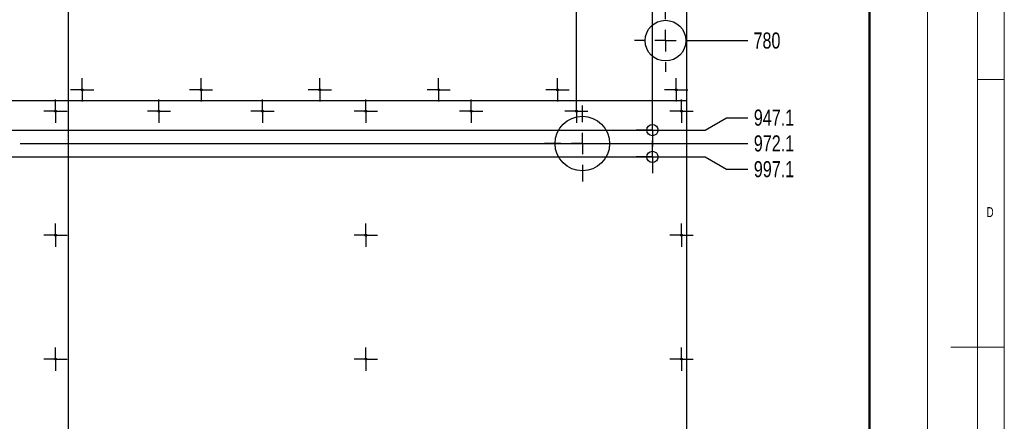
# Model space of a CAD drawing. Header units: millimetres. Extents: x 5 to 589, y 5 to 415.
# Tile 8 of 9: x 405 to 589, y 196 to 271. Entities that reach past the tile are written whole.
import ezdxf

# ---------------------------------------------------------------- set-up
doc = ezdxf.new("R2010")
doc.units = ezdxf.units.MM
doc.header["$PDSIZE"] = -1
doc.linetypes.add('CENTERX2', pattern=[20.32, 12.7, -2.54, 2.54, -2.54])
for name, color, linetype in [('COTES', 1, 'Continuous'), ('GRAVURES', 9, 'Continuous'), ('NOTES', 6, 'Continuous'), ('TRAIT-MIXTES', 3, 'CENTERX2')]:
    doc.layers.add(name, color=color, linetype=linetype)
doc.layers.add('TRAIT-FORT', color=4, linetype='Continuous', lineweight=25)
doc.styles.add('SLDTEXTSTYLE0', font='TXT', dxfattribs={"width": 0.75})
doc.dimstyles.new('SLDDIMSTYLE2', dxfattribs={"dimtxt": 3, "dimasz": 2, "dimexe": 0, "dimexo": 0.0625, "dimgap": 0.75, "dimtad": 0, "dimtih": 1, "dimtoh": 1, "dimdec": 0, "dimlfac": 10, "dimrnd": 1e-09, "dimzin": 12, "dimdsep": 46, "dimtxsty": 'SLDTEXTSTYLE0', "dimsah": 1, "dimcen": 0.09, "dimadec": 0, "dimazin": 3, "dimtfac": 1, "dimtdec": 0, "dimtofl": 0, "dimtmove": 0, "dimatfit": 3, "dimfxl": 1, "dimfrac": 2, "dimtolj": 1, "dimtzin": 12, "dimarcsym": 0})
doc.dimstyles.new('SLDDIMSTYLE3', dxfattribs={"dimtxt": 3, "dimasz": 2, "dimexe": 0, "dimexo": 0.0625, "dimgap": 0.75, "dimtad": 0, "dimtih": 1, "dimtoh": 1, "dimdec": 1, "dimlfac": 10, "dimrnd": 1e-09, "dimzin": 12, "dimdsep": 46, "dimtxsty": 'SLDTEXTSTYLE0', "dimsah": 1, "dimcen": 0.09, "dimadec": 0, "dimazin": 3, "dimtfac": 1, "dimtdec": 1, "dimtofl": 0, "dimtmove": 0, "dimatfit": 3, "dimfxl": 1, "dimfrac": 2, "dimtolj": 1, "dimtzin": 12, "dimarcsym": 0})

# ---------------------------------------------------------------- blocks, each defined once
blk = doc.blocks.new('_D_82')
at = {"layer": 'COTES', "color": 0, "lineweight": -2, "transparency": 16777216}
blk.add_line((531.55, 267.26), (541.09, 267.26), dxfattribs=at)
at = {"layer": 'Defpoints', "color": 0, "transparency": 16777216}
for p in [(531.34, 345.26), (531.49, 267.26), (541.09, 267.26)]:
    blk.add_point(p, dxfattribs=at)
at = {"layer": 'COTES', "color": 0, "transparency": 16777216, "insert": (544.65, 267.26), "char_height": 3, "attachment_point": 5, "style": 'SLDTEXTSTYLE0'}
blk.add_mtext('\\A1;780', dxfattribs=at)
blk = doc.blocks.new('_D_83')
at = {"layer": 'COTES', "color": 0, "lineweight": -2, "transparency": 16777216}
for p, q in [((533.09, 250.55), (537.09, 252.86)), ((537.09, 252.86), (541.09, 252.86)), ((387.92, 250.55), (533.09, 250.55))]:
    blk.add_line(p, q, dxfattribs=at)
at = {"layer": 'Defpoints', "color": 0, "transparency": 16777216}
for p in [(531.34, 345.26), (541.09, 252.86), (387.86, 250.55)]:
    blk.add_point(p, dxfattribs=at)
at = {"layer": 'COTES', "color": 0, "transparency": 16777216, "insert": (545.96, 252.86), "char_height": 3, "attachment_point": 5, "style": 'SLDTEXTSTYLE0'}
blk.add_mtext('\\A1;947.1', dxfattribs=at)
blk = doc.blocks.new('_D_84')
at = {"layer": 'COTES', "color": 0, "lineweight": -2, "transparency": 16777216}
for p, q in [((405.07, 248.05), (533.09, 248.05)), ((533.09, 248.05), (537.09, 248.05)), ((537.09, 248.05), (541.09, 248.05))]:
    blk.add_line(p, q, dxfattribs=at)
at = {"layer": 'Defpoints', "color": 0, "transparency": 16777216}
for p in [(531.34, 345.26), (405.01, 248.05), (541.09, 248.05)]:
    blk.add_point(p, dxfattribs=at)
at = {"layer": 'COTES', "color": 0, "transparency": 16777216, "insert": (545.96, 248.05), "char_height": 3, "attachment_point": 5, "style": 'SLDTEXTSTYLE0'}
blk.add_mtext('\\A1;972.1', dxfattribs=at)
blk = doc.blocks.new('_D_85')
at = {"layer": 'COTES', "color": 0, "lineweight": -2, "transparency": 16777216}
for p, q in [((387.92, 245.55), (533.09, 245.55)), ((533.09, 245.55), (537.09, 243.24)), ((537.09, 243.24), (541.09, 243.24))]:
    blk.add_line(p, q, dxfattribs=at)
at = {"layer": 'Defpoints', "color": 0, "transparency": 16777216}
for p in [(531.34, 345.26), (387.86, 245.55), (541.09, 243.24)]:
    blk.add_point(p, dxfattribs=at)
at = {"layer": 'COTES', "color": 0, "transparency": 16777216, "insert": (545.96, 243.24), "char_height": 3, "attachment_point": 5, "style": 'SLDTEXTSTYLE0'}
blk.add_mtext('\\A1;997.1', dxfattribs=at)
blk = doc.blocks.new('_D_86')
at = {"layer": 'COTES', "color": 0, "lineweight": -2, "transparency": 16777216}
for p, q in [((533.09, 143.14), (537.09, 145.45)), ((537.09, 145.45), (541.09, 145.45)), ((387.92, 143.14), (533.09, 143.14))]:
    blk.add_line(p, q, dxfattribs=at)
at = {"layer": 'Defpoints', "color": 0, "transparency": 16777216}
for p in [(531.34, 345.26), (541.09, 145.45), (387.86, 143.14)]:
    blk.add_point(p, dxfattribs=at)
at = {"layer": 'COTES', "color": 0, "transparency": 16777216, "insert": (546.9, 145.45), "char_height": 3, "attachment_point": 5, "style": 'SLDTEXTSTYLE0'}
blk.add_mtext('\\A1;2021.2', dxfattribs=at)
blk = doc.blocks.new('_D_87')
at = {"layer": 'COTES', "color": 0, "lineweight": -2, "transparency": 16777216}
for p, q in [((405.07, 140.64), (533.09, 140.64)), ((533.09, 140.64), (537.09, 140.64)), ((537.09, 140.64), (541.09, 140.64))]:
    blk.add_line(p, q, dxfattribs=at)
at = {"layer": 'Defpoints', "color": 0, "transparency": 16777216}
for p in [(531.34, 345.26), (405.01, 140.64), (541.09, 140.64)]:
    blk.add_point(p, dxfattribs=at)
at = {"layer": 'COTES', "color": 0, "transparency": 16777216, "insert": (547.28, 140.64), "char_height": 3, "attachment_point": 5, "style": 'SLDTEXTSTYLE0'}
blk.add_mtext('\\A1;2046.2', dxfattribs=at)
blk = doc.blocks.new('_D_88')
at = {"layer": 'COTES', "color": 0, "lineweight": -2, "transparency": 16777216}
for p, q in [((387.92, 138.14), (533.09, 138.14)), ((533.09, 138.14), (537.09, 135.83)), ((537.09, 135.83), (541.09, 135.83))]:
    blk.add_line(p, q, dxfattribs=at)
at = {"layer": 'Defpoints', "color": 0, "transparency": 16777216}
for p in [(531.34, 345.26), (387.86, 138.14), (541.09, 135.83)]:
    blk.add_point(p, dxfattribs=at)
at = {"layer": 'COTES', "color": 0, "transparency": 16777216, "insert": (546.9, 135.83), "char_height": 3, "attachment_point": 5, "style": 'SLDTEXTSTYLE0'}
blk.add_mtext('\\A1;2071.2', dxfattribs=at)
blk = doc.blocks.new('_D_89')
at = {"layer": 'COTES', "color": 0, "lineweight": -2, "transparency": 16777216}
blk.add_line((428.22, 124.27), (541.09, 124.27), dxfattribs=at)
at = {"layer": 'Defpoints', "color": 0, "transparency": 16777216}
for p in [(531.34, 345.26), (428.16, 124.27), (541.09, 124.27)]:
    blk.add_point(p, dxfattribs=at)
at = {"layer": 'COTES', "color": 0, "transparency": 16777216, "insert": (547.28, 124.27), "char_height": 3, "attachment_point": 5, "style": 'SLDTEXTSTYLE0'}
blk.add_mtext('\\A1;2209.9', dxfattribs=at)
blk = doc.blocks.new('_D_90')
at = {"layer": 'COTES', "color": 0, "lineweight": -2, "transparency": 16777216}
blk.add_line((529.76, 91.08), (541.09, 91.08), dxfattribs=at)
at = {"layer": 'Defpoints', "color": 0, "transparency": 16777216}
for p in [(531.34, 345.26), (529.7, 91.08), (541.09, 91.08)]:
    blk.add_point(p, dxfattribs=at)
at = {"layer": 'COTES', "color": 0, "transparency": 16777216, "insert": (547.09, 91.08), "char_height": 3, "attachment_point": 5, "style": 'SLDTEXTSTYLE0'}
blk.add_mtext('\\A1;2541.7', dxfattribs=at)
blk = doc.blocks.new('_D_95')
at = {"layer": 'COTES', "color": 0, "lineweight": -2, "transparency": 16777216}
for p, q in [((522.06, 371.08), (522.06, 375.08)), ((523.25, 367.08), (522.06, 371.08)), ((523.25, 253.66), (523.25, 367.08))]:
    blk.add_line(p, q, dxfattribs=at)
at = {"layer": 'Defpoints', "color": 0, "transparency": 16777216}
for p in [(522.06, 375.08), (531.34, 345.26), (523.25, 253.6)]:
    blk.add_point(p, dxfattribs=at)
at = {"layer": 'COTES', "color": 0, "transparency": 16777216, "insert": (522.06, 379.02), "char_height": 3, "attachment_point": 5, "rotation": 90, "style": 'SLDTEXTSTYLE0'}
blk.add_mtext('\\A1;80.9', dxfattribs=at)
blk = doc.blocks.new('_D_97')
at = {"layer": 'COTES', "color": 0, "lineweight": -2, "transparency": 16777216}
for p, q in [((507.29, 371.08), (507.29, 375.08)), ((509.03, 367.08), (507.29, 371.08)), ((509.03, 256.32), (509.03, 367.08))]:
    blk.add_line(p, q, dxfattribs=at)
at = {"layer": 'Defpoints', "color": 0, "transparency": 16777216}
for p in [(507.29, 375.08), (531.34, 345.26), (509.03, 256.25)]:
    blk.add_point(p, dxfattribs=at)
at = {"layer": 'COTES', "color": 0, "transparency": 16777216, "insert": (507.29, 379.96), "char_height": 3, "attachment_point": 5, "rotation": 90, "style": 'SLDTEXTSTYLE0'}
blk.add_mtext('\\A1;223.1', dxfattribs=at)
blk = doc.blocks.new('_D_98')
at = {"layer": 'COTES', "color": 0, "lineweight": -2, "transparency": 16777216}
blk.add_line((414.16, 138.33), (414.16, 375.08), dxfattribs=at)
at = {"layer": 'Defpoints', "color": 0, "transparency": 16777216}
for p in [(414.16, 375.08), (531.34, 345.26), (414.16, 138.27)]:
    blk.add_point(p, dxfattribs=at)
at = {"layer": 'COTES', "color": 0, "transparency": 16777216, "insert": (414.16, 379.21), "char_height": 3, "attachment_point": 5, "rotation": 90, "style": 'SLDTEXTSTYLE0'}
blk.add_mtext('\\A1;1172', dxfattribs=at)
blk = doc.blocks.new('_D_99')
at = {"layer": 'COTES', "color": 0, "lineweight": -2, "transparency": 16777216}
blk.add_line((397.91, 255.21), (397.91, 375.08), dxfattribs=at)
at = {"layer": 'Defpoints', "color": 0, "transparency": 16777216}
for p in [(397.91, 375.08), (531.34, 345.26), (397.91, 255.15)]:
    blk.add_point(p, dxfattribs=at)
at = {"layer": 'COTES', "color": 0, "transparency": 16777216, "insert": (397.91, 381.08), "char_height": 3, "attachment_point": 5, "rotation": 90, "style": 'SLDTEXTSTYLE0'}
blk.add_mtext('\\A1;1334.3', dxfattribs=at)
blk = doc.blocks.new('_D_100')
at = {"layer": 'COTES', "color": 0, "lineweight": -2, "transparency": 16777216}
for p, q in [((392.87, 371.08), (392.87, 375.08)), ((384.81, 367.08), (392.87, 371.08)), ((384.81, 253.66), (384.81, 367.08))]:
    blk.add_line(p, q, dxfattribs=at)
at = {"layer": 'Defpoints', "color": 0, "transparency": 16777216}
for p in [(392.87, 375.08), (531.34, 345.26), (384.81, 253.6)]:
    blk.add_point(p, dxfattribs=at)
at = {"layer": 'COTES', "color": 0, "transparency": 16777216, "insert": (392.87, 381.08), "char_height": 3, "attachment_point": 5, "rotation": 90, "style": 'SLDTEXTSTYLE0'}
blk.add_mtext('\\A1;1465.3', dxfattribs=at)
blk = doc.blocks.new('SW_CENTERMARKSYMBOL_101')
at = {"layer": 'TRAIT-MIXTES', "color": 0}
for p, q in [((0, 2), (0, 2.17)), ((0, 0), (0, 2)), ((-2, 0), (-2.17, 0)), ((0, 0), (-2, 0)), ((0, 0), (0, -2)), ((0, 0), (2, 0)), ((2, 0), (2.17, 0)), ((0, -2), (0, -2.17))]:
    blk.add_line(p, q, dxfattribs=at)
blk = doc.blocks.new('SW_CENTERMARKSYMBOL_102')
at = {"layer": 'TRAIT-MIXTES', "color": 0}
for p, q in [((0, 2), (0, 2.17)), ((0, 0), (0, 2)), ((-2, 0), (-2.17, 0)), ((0, 0), (-2, 0)), ((0, 0), (0, -2)), ((0, 0), (2, 0)), ((2, 0), (2.17, 0)), ((0, -2), (0, -2.17))]:
    blk.add_line(p, q, dxfattribs=at)
blk = doc.blocks.new('SW_CENTERMARKSYMBOL_103')
at = {"layer": 'TRAIT-MIXTES', "color": 0}
for p, q in [((0, 2), (0, 2.17)), ((0, 0), (0, 2)), ((-2, 0), (-2.17, 0)), ((0, 0), (-2, 0)), ((0, 0), (0, -2)), ((0, 0), (2, 0)), ((2, 0), (2.17, 0)), ((0, -2), (0, -2.17))]:
    blk.add_line(p, q, dxfattribs=at)
blk = doc.blocks.new('SW_CENTERMARKSYMBOL_104')
at = {"layer": 'TRAIT-MIXTES', "color": 0}
for p, q in [((0, 2), (0, 2.17)), ((0, 0), (0, 2)), ((-2, 0), (-2.17, 0)), ((0, 0), (-2, 0)), ((0, 0), (0, -2)), ((0, 0), (2, 0)), ((2, 0), (2.17, 0)), ((0, -2), (0, -2.17))]:
    blk.add_line(p, q, dxfattribs=at)
blk = doc.blocks.new('SW_CENTERMARKSYMBOL_111')
at = {"layer": 'TRAIT-MIXTES', "color": 0}
for p, q in [((0, 2), (0, 2.17)), ((0, 0), (0, 2)), ((-2, 0), (-2.17, 0)), ((0, 0), (-2, 0)), ((0, 0), (0, -2)), ((0, 0), (2, 0)), ((2, 0), (2.17, 0)), ((0, -2), (0, -2.17))]:
    blk.add_line(p, q, dxfattribs=at)
blk = doc.blocks.new('SW_CENTERMARKSYMBOL_113')
at = {"layer": 'TRAIT-MIXTES', "color": 0}
for p, q in [((0, 2), (0, 2.17)), ((0, 0), (0, 2)), ((-2, 0), (-2.17, 0)), ((0, 0), (-2, 0)), ((0, 0), (0, -2)), ((0, 0), (2, 0)), ((2, 0), (2.17, 0)), ((0, -2), (0, -2.17))]:
    blk.add_line(p, q, dxfattribs=at)
blk = doc.blocks.new('SW_CENTERMARKSYMBOL_118')
at = {"layer": 'TRAIT-MIXTES', "color": 0}
for p, q in [((0, 2), (0, 2.17)), ((0, 0), (0, 2)), ((-2, 0), (-2.17, 0)), ((0, 0), (-2, 0)), ((0, 0), (0, -2)), ((0, 0), (2, 0)), ((2, 0), (2.17, 0)), ((0, -2), (0, -2.17))]:
    blk.add_line(p, q, dxfattribs=at)
blk = doc.blocks.new('SW_CENTERMARKSYMBOL_119')
at = {"layer": 'TRAIT-MIXTES', "color": 0}
for p, q in [((0, 2), (0, 2.17)), ((0, 0), (0, 2)), ((-2, 0), (-2.17, 0)), ((0, 0), (-2, 0)), ((0, 0), (0, -2)), ((0, 0), (2, 0)), ((2, 0), (2.17, 0)), ((0, -2), (0, -2.17))]:
    blk.add_line(p, q, dxfattribs=at)
blk = doc.blocks.new('SW_CENTERMARKSYMBOL_133')
at = {"layer": 'TRAIT-MIXTES', "color": 0}
for p, q in [((0, 2), (0, 2.17)), ((0, 0), (0, 2)), ((-2, 0), (-2.17, 0)), ((0, 0), (-2, 0)), ((0, 0), (0, -2)), ((0, 0), (2, 0)), ((2, 0), (2.17, 0)), ((0, -2), (0, -2.17))]:
    blk.add_line(p, q, dxfattribs=at)
blk = doc.blocks.new('SW_CENTERMARKSYMBOL_134')
at = {"layer": 'TRAIT-MIXTES', "color": 0}
for p, q in [((0, 2), (0, 2.17)), ((0, 0), (0, 2)), ((-2, 0), (-2.17, 0)), ((0, 0), (-2, 0)), ((0, 0), (0, -2)), ((0, 0), (2, 0)), ((2, 0), (2.17, 0)), ((0, -2), (0, -2.17))]:
    blk.add_line(p, q, dxfattribs=at)
blk = doc.blocks.new('SW_CENTERMARKSYMBOL_135')
at = {"layer": 'TRAIT-MIXTES', "color": 0}
for p, q in [((0, 2), (0, 2.17)), ((0, 0), (0, 2)), ((-2, 0), (-2.17, 0)), ((0, 0), (-2, 0)), ((0, 0), (0, -2)), ((0, 0), (2, 0)), ((2, 0), (2.17, 0)), ((0, -2), (0, -2.17))]:
    blk.add_line(p, q, dxfattribs=at)
blk = doc.blocks.new('SW_CENTERMARKSYMBOL_136')
at = {"layer": 'TRAIT-MIXTES', "color": 0}
for p, q in [((0, 2), (0, 2.17)), ((0, 0), (0, 2)), ((-2, 0), (-2.17, 0)), ((0, 0), (-2, 0)), ((0, 0), (0, -2)), ((0, 0), (2, 0)), ((2, 0), (2.17, 0)), ((0, -2), (0, -2.17))]:
    blk.add_line(p, q, dxfattribs=at)
blk = doc.blocks.new('SW_CENTERMARKSYMBOL_137')
at = {"layer": 'TRAIT-MIXTES', "color": 0}
for p, q in [((0, 2), (0, 2.17)), ((0, 0), (0, 2)), ((-2, 0), (-2.17, 0)), ((0, 0), (-2, 0)), ((0, 0), (0, -2)), ((0, 0), (2, 0)), ((2, 0), (2.17, 0)), ((0, -2), (0, -2.17))]:
    blk.add_line(p, q, dxfattribs=at)
blk = doc.blocks.new('SW_CENTERMARKSYMBOL_143')
at = {"layer": 'TRAIT-MIXTES', "color": 0}
for p, q in [((0, 2), (0, 3.05)), ((0, 0), (0, 2)), ((-2, 0), (-3.05, 0)), ((0, 0), (-2, 0)), ((0, 0), (0, -2)), ((0, 0), (2, 0)), ((2, 0), (3.05, 0)), ((0, -2), (0, -3.05))]:
    blk.add_line(p, q, dxfattribs=at)
blk = doc.blocks.new('SW_CENTERMARKSYMBOL_144')
at = {"layer": 'TRAIT-MIXTES', "color": 0}
for p, q in [((0, 2), (0, 3.05)), ((0, 0), (0, 2)), ((-2, 0), (-3.05, 0)), ((0, 0), (-2, 0)), ((0, 0), (0, -2)), ((0, 0), (2, 0)), ((2, 0), (3.05, 0)), ((0, -2), (0, -3.05))]:
    blk.add_line(p, q, dxfattribs=at)
blk = doc.blocks.new('SW_CENTERMARKSYMBOL_147')
at = {"layer": 'TRAIT-MIXTES', "color": 0}
for p, q in [((0, 2), (0, 2.17)), ((0, 0), (0, 2)), ((-2, 0), (-2.17, 0)), ((0, 0), (-2, 0)), ((0, 0), (0, -2)), ((0, 0), (2, 0)), ((2, 0), (2.17, 0)), ((0, -2), (0, -2.17))]:
    blk.add_line(p, q, dxfattribs=at)
blk = doc.blocks.new('SW_CENTERMARKSYMBOL_148')
at = {"layer": 'TRAIT-MIXTES', "color": 0}
for p, q in [((0, 2), (0, 2.17)), ((0, 0), (0, 2)), ((-2, 0), (-2.17, 0)), ((0, 0), (-2, 0)), ((0, 0), (0, -2)), ((0, 0), (2, 0)), ((2, 0), (2.17, 0)), ((0, -2), (0, -2.17))]:
    blk.add_line(p, q, dxfattribs=at)
blk = doc.blocks.new('SW_CENTERMARKSYMBOL_149')
at = {"layer": 'TRAIT-MIXTES', "color": 0}
for p, q in [((0, 2), (0, 2.17)), ((0, 0), (0, 2)), ((-2, 0), (-2.17, 0)), ((0, 0), (-2, 0)), ((0, 0), (0, -2)), ((0, 0), (2, 0)), ((2, 0), (2.17, 0)), ((0, -2), (0, -2.17))]:
    blk.add_line(p, q, dxfattribs=at)
blk = doc.blocks.new('SW_CENTERMARKSYMBOL_150')
at = {"layer": 'TRAIT-MIXTES', "color": 0}
for p, q in [((0, 2), (0, 2.17)), ((0, 0), (0, 2)), ((-2, 0), (-2.17, 0)), ((0, 0), (-2, 0)), ((0, 0), (0, -2)), ((0, 0), (2, 0)), ((2, 0), (2.17, 0)), ((0, -2), (0, -2.17))]:
    blk.add_line(p, q, dxfattribs=at)
blk = doc.blocks.new('SW_CENTERMARKSYMBOL_151')
at = {"layer": 'TRAIT-MIXTES', "color": 0}
for p, q in [((0, 2), (0, 2.17)), ((0, 0), (0, 2)), ((-2, 0), (-2.17, 0)), ((0, 0), (-2, 0)), ((0, 0), (0, -2)), ((0, 0), (2, 0)), ((2, 0), (2.17, 0)), ((0, -2), (0, -2.17))]:
    blk.add_line(p, q, dxfattribs=at)
blk = doc.blocks.new('SW_CENTERMARKSYMBOL_152')
at = {"layer": 'TRAIT-MIXTES', "color": 0}
for p, q in [((0, 2), (0, 2.17)), ((0, 0), (0, 2)), ((-2, 0), (-2.17, 0)), ((0, 0), (-2, 0)), ((0, 0), (0, -2)), ((0, 0), (2, 0)), ((2, 0), (2.17, 0)), ((0, -2), (0, -2.17))]:
    blk.add_line(p, q, dxfattribs=at)
blk = doc.blocks.new('SW_CENTERMARKSYMBOL_183')
at = {"layer": 'TRAIT-MIXTES', "color": 0}
for p, q in [((0, 4), (0, 7.1)), ((0, 0), (0, 2)), ((-4, 0), (-7.1, 0)), ((0, 0), (-2, 0)), ((0, 0), (0, -2)), ((0, 0), (2, 0)), ((4, 0), (7.1, 0)), ((0, -4), (0, -7.1))]:
    blk.add_line(p, q, dxfattribs=at)
blk = doc.blocks.new('SW_CENTERMARKSYMBOL_184')
at = {"layer": 'TRAIT-MIXTES', "color": 0}
for p, q in [((0, 4), (0, 5.8)), ((0, 0), (0, 2)), ((-4, 0), (-5.8, 0)), ((0, 0), (-2, 0)), ((0, 0), (0, -2)), ((0, 0), (2, 0)), ((4, 0), (5.8, 0)), ((0, -4), (0, -5.8))]:
    blk.add_line(p, q, dxfattribs=at)

msp = doc.modelspace()

# ---------------------------------------------------------------- linework, layer by layer
at = {"lineweight": 18}
for p, q in [((589, 5), (589, 415)), ((584, 10), (584, 410)), ((574.658, 76.479), (574.658, 407.091)), ((584, 260), (589, 260)), ((589, 210), (579, 210))]:
    msp.add_line(p, q, dxfattribs=at)
at = {"layer": 'GRAVURES', "lineweight": 25}
for centre, radius in [((525.688, 267.259), 3.8), ((510.148, 248.049), 5.1)]:
    msp.add_circle(centre, radius, dxfattribs=at)
at = {"layer": 'TRAIT-FORT', "lineweight": 25}
for p, q in [((529.698, 256.085), (529.698, 359.085)), ((563.708, 359.085), (563.708, 256.085)), ((563.858, 359.085), (563.858, 268.201)), ((563.858, 268.201), (563.858, 266.316)), ((563.858, 266.316), (563.858, 256.085)), ((351.698, 256.085), (529.698, 256.085)), ((351.698, 256.084), (529.698, 256.084)), ((529.698, 91.085), (529.698, 256.084)), ((563.708, 256.085), (563.858, 256.085)), ((563.708, 256.084), (563.708, 91.085)), ((563.708, 256.084), (563.858, 256.084)), ((563.858, 256.084), (563.858, 91.085))]:
    msp.add_line(p, q, dxfattribs=at)
for centre, radius in [((416.698, 258.085), 0.17), ((438.898, 258.085), 0.17), ((461.098, 258.085), 0.17), ((483.298, 258.085), 0.17), ((505.498, 258.085), 0.17), ((527.698, 258.085), 0.17), ((411.698, 254.084), 0.17), ((431.032, 254.084), 0.17), ((450.365, 254.084), 0.17), ((469.698, 254.084), 0.17), ((489.365, 254.084), 0.17), ((509.032, 254.084), 0.17), ((528.698, 254.084), 0.17), ((523.248, 250.549), 1.05), ((523.248, 245.549), 1.05), ((411.698, 230.941), 0.17), ((469.698, 230.941), 0.17), ((528.698, 230.941), 0.17), ((411.698, 207.798), 0.17), ((469.698, 207.798), 0.17), ((528.698, 207.798), 0.17)]:
    msp.add_circle(centre, radius, dxfattribs=at)

# ---------------------------------------------------------------- block references
at = {"layer": 'TRAIT-MIXTES'}
for name, p in [('SW_CENTERMARKSYMBOL_184', (525.688, 267.259)), ('SW_CENTERMARKSYMBOL_152', (416.698, 258.085)), ('SW_CENTERMARKSYMBOL_151', (438.898, 258.085)), ('SW_CENTERMARKSYMBOL_150', (461.098, 258.085)), ('SW_CENTERMARKSYMBOL_149', (483.298, 258.085)), ('SW_CENTERMARKSYMBOL_148', (505.498, 258.085)), ('SW_CENTERMARKSYMBOL_147', (527.698, 258.085)), ('SW_CENTERMARKSYMBOL_111', (411.698, 254.084)), ('SW_CENTERMARKSYMBOL_104', (431.032, 254.084)), ('SW_CENTERMARKSYMBOL_103', (450.365, 254.084)), ('SW_CENTERMARKSYMBOL_137', (469.698, 254.084)), ('SW_CENTERMARKSYMBOL_102', (489.365, 254.084)), ('SW_CENTERMARKSYMBOL_101', (509.032, 254.084)), ('SW_CENTERMARKSYMBOL_135', (528.698, 254.084)), ('SW_CENTERMARKSYMBOL_183', (510.148, 248.049)), ('SW_CENTERMARKSYMBOL_143', (523.248, 250.549)), ('SW_CENTERMARKSYMBOL_144', (523.248, 245.549)), ('SW_CENTERMARKSYMBOL_119', (411.698, 230.941)), ('SW_CENTERMARKSYMBOL_136', (469.698, 230.941)), ('SW_CENTERMARKSYMBOL_134', (528.698, 230.941)), ('SW_CENTERMARKSYMBOL_118', (411.698, 207.798)), ('SW_CENTERMARKSYMBOL_113', (469.698, 207.798)), ('SW_CENTERMARKSYMBOL_133', (528.698, 207.798))]:
    msp.add_blockref(name, p, dxfattribs=at)

# ---------------------------------------------------------------- texts
at = {"layer": 'NOTES', "insert": (585.667, 236.168), "char_height": 1.852, "attachment_point": 1, "style": 'SLDTEXTSTYLE0'}
msp.add_mtext('D', dxfattribs=at)

# ---------------------------------------------------------------- dimensions: what is measured, and where the dimension line sits
at = {"layer": 'COTES'}
for feature_location, offset, dtype, dimstyle, picture, middle in [((384.807, 253.599), (8.061, 121.486), 1, 'SLDDIMSTYLE3', '_D_100', (392.869, 381.085)), ((397.908, 255.149), (0, 119.935), 1, 'SLDDIMSTYLE3', '_D_99', (397.908, 381.085)), ((509.032, 256.254), (-1.743, 118.831), 1, 'SLDDIMSTYLE3', '_D_97', (507.289, 379.96)), ((414.158, 138.269), (0, 236.815), 1, 'SLDDIMSTYLE2', '_D_98', (414.158, 379.21)), ((523.248, 253.599), (-1.185, 121.486), 1, 'SLDDIMSTYLE3', '_D_95', (522.063, 379.022)), ((387.857, 250.549), (153.232, 2.31), 0, 'SLDDIMSTYLE3', '_D_83', (545.965, 252.859)), ((387.857, 245.549), (153.232, -2.31), 0, 'SLDDIMSTYLE3', '_D_85', (545.965, 243.238)), ((387.857, 143.139), (153.232, 2.31), 0, 'SLDDIMSTYLE3', '_D_86', (546.902, 145.449)), ((387.857, 138.139), (153.232, -2.31), 0, 'SLDDIMSTYLE3', '_D_88', (546.902, 135.828)), ((405.008, 248.049), (136.081, -0.001), 0, 'SLDDIMSTYLE3', '_D_84', (545.965, 248.049)), ((405.008, 140.639), (136.081, -0.001), 0, 'SLDDIMSTYLE3', '_D_87', (547.277, 140.639)), ((428.158, 124.269), (112.931, 0), 0, 'SLDDIMSTYLE3', '_D_89', (547.277, 124.269)), ((529.698, 91.085), (11.391, 0), 0, 'SLDDIMSTYLE3', '_D_90', (547.09, 91.085)), ((531.488, 267.259), (9.601, 0), 0, 'SLDDIMSTYLE3', '_D_82', (544.652, 267.259))]:
    dim = msp.add_ordinate_dim(feature_location=feature_location, offset=offset, dtype=dtype, origin=(531.34, 345.257), dimstyle=dimstyle, dxfattribs=at)
    dim.commit()
    dim.dimension.update_dxf_attribs({"geometry": picture, "text_midpoint": middle})

doc.saveas('drawing.dxf')
